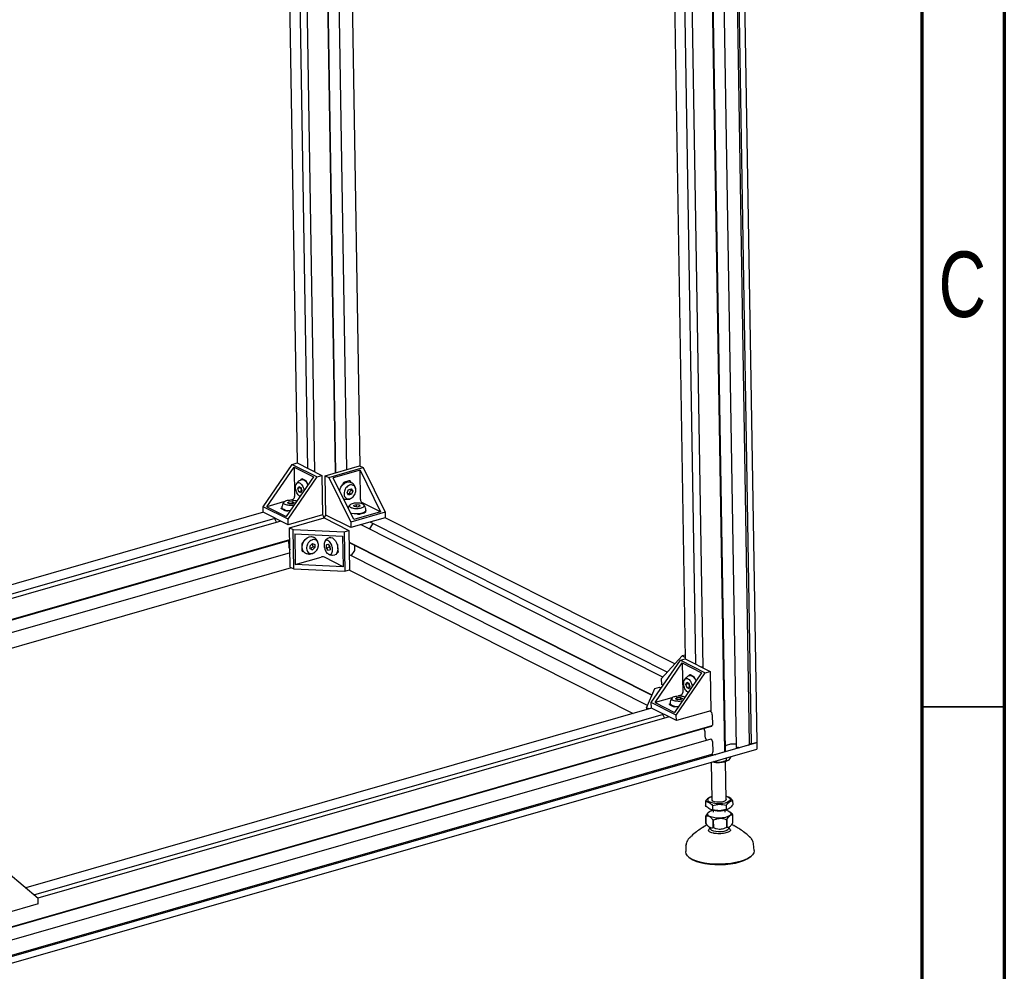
# Model space of a CAD drawing. Header units: millimetres. Extents: x 5 to 594, y 5 to 415.
# Tile 25 of 42: x 529 to 589, y 94 to 152. Entities that reach past the tile are written whole.
import ezdxf

# ---------------------------------------------------------------- set-up
doc = ezdxf.new("R2010")
doc.units = ezdxf.units.MM
doc.layers.add('NOTES', color=6, linetype='Continuous')
doc.layers.add('TRAIT-FORT', color=4, linetype='Continuous', lineweight=25)
doc.styles.add('SLDTEXTSTYLE0', font='TXT', dxfattribs={"width": 0.75})

msp = doc.modelspace()

# ---------------------------------------------------------------- linework, layer by layer
at = {"color": 7, "linetype": 'Continuous', "lineweight": 18}
for p, q in [((589, 5), (589, 415)), ((584, 10), (584, 410))]:
    msp.add_line(p, q, dxfattribs=at)
at = {"color": 7, "linetype": 'Continuous', "lineweight": 70}
for p, q in [((589, 415), (589, 5)), ((584, 410), (584, 10))]:
    msp.add_line(p, q, dxfattribs=at)
at = {"color": 7, "linetype": 'Continuous', "lineweight": 35}
msp.add_line((584, 110), (589, 110), dxfattribs=at)
at = {"layer": 'TRAIT-FORT', "color": 4, "linetype": 'Continuous', "lineweight": 25}
for p, q in [((573.5882, 107.749), (572.1602, 195.0484)), ((572.2445, 195.0726), (573.6732, 107.7317)), ((572.5914, 195.1722), (574.0201, 107.8313)), ((572.0953, 107.2841), (570.6667, 194.6195)), ((572.117, 107.3236), (570.6889, 194.6259)), ((571.3392, 194.8126), (572.7664, 107.5571)), ((568.426, 189.9519), (569.6864, 112.9002)), ((570.3354, 112.5726), (569.075, 189.6243)), ((569.4886, 189.4155), (570.749, 112.3638)), ((548.5248, 124.1643), (547.5233, 185.3898)), ((548.547, 124.1707), (547.5454, 185.3962)), ((548.1957, 185.5829), (549.1972, 124.3574)), ((550.0187, 124.5682), (549.0167, 185.8187)), ((545.217, 184.7274), (546.198, 124.7572)), ((546.847, 124.4296), (545.8576, 184.9114)), ((546.2659, 185.0287), (547.2606, 124.2208)), ((544.1489, 122.1104), (545.9063, 124.6746)), ((545.9063, 124.6746), (546.1964, 124.758)), ((545.9063, 124.6746), (547.4162, 123.9124)), ((546.1964, 124.758), (547.7064, 123.9957)), ((547.9059, 123.9866), (549.987, 124.5842)), ((549.987, 124.5842), (550.1975, 124.4779)), ((544.3723, 122.1068), (546.0184, 124.5088)), ((546.0184, 124.5088), (547.1929, 123.916)), ((546.0184, 124.5088), (546.0477, 122.721)), ((547.2601, 124.2509), (547.195, 124.2539)), ((547.4162, 123.9124), (547.7064, 123.9957)), ((547.7064, 123.9957), (547.7454, 121.6137)), ((547.9449, 121.6045), (547.9059, 123.9866)), ((547.9059, 123.9866), (548.1165, 123.8803)), ((548.1165, 123.8803), (550.1975, 124.4779)), ((550.0085, 124.3259), (548.3899, 123.8611)), ((550.0085, 124.3259), (551.2571, 121.7913)), ((550.0377, 122.5381), (550.0085, 124.3259)), ((550.1975, 124.4779), (551.5305, 121.7721)), ((547.1929, 123.916), (545.5467, 121.514)), ((545.6589, 121.3482), (547.4162, 123.9124)), ((546.7097, 123.6992), (546.5168, 123.7966)), ((546.7916, 123.5645), (546.7824, 123.5619)), ((546.7854, 123.5899), (546.7859, 123.5629)), ((548.1165, 123.8803), (549.4494, 121.1745)), ((549.6385, 121.3265), (548.3899, 123.8611)), ((549.3397, 123.6672), (549.0738, 123.5908)), ((549.2073, 123.6026), (549.2069, 123.6291)), ((546.2465, 123.2066), (546.3043, 123.3415)), ((546.3968, 123.2498), (546.2465, 123.2066)), ((546.3097, 123.0106), (546.2465, 123.2066)), ((546.3043, 123.3415), (546.4254, 123.2804)), ((546.46, 123.0538), (546.3097, 123.0106)), ((546.4308, 122.9495), (546.3097, 123.0106)), ((546.4172, 123.2839), (546.3968, 123.2498)), ((546.4254, 123.2804), (546.4886, 123.0844)), ((546.4886, 123.0844), (546.4308, 122.9495)), ((549.2331, 122.9586), (549.3138, 123.148)), ((549.3192, 122.8171), (549.2331, 122.9586)), ((549.3138, 123.148), (549.4807, 123.1959)), ((549.4861, 122.8651), (549.3192, 122.8171)), ((549.4861, 122.8651), (549.3771, 122.9201)), ((549.4578, 123.1095), (549.4119, 123.1761)), ((549.4578, 123.1095), (549.5668, 123.0545)), ((549.4807, 123.1959), (549.5668, 123.0545)), ((549.5668, 123.0545), (549.4861, 122.8651)), ((545.3864, 122.3981), (544.3723, 122.1068)), ((545.4039, 122.3926), (545.3432, 122.3044)), ((545.618, 122.34), (545.7019, 122.412)), ((545.739, 122.2788), (545.618, 122.34)), ((545.7019, 122.412), (545.907, 122.423)), ((545.7038, 122.2966), (545.7019, 122.412)), ((545.9441, 122.2898), (545.739, 122.2788)), ((545.9342, 122.5554), (545.7918, 122.5145)), ((545.907, 122.423), (546.0281, 122.3619)), ((545.907, 122.423), (545.9092, 122.2879)), ((546.0281, 122.3619), (545.9441, 122.2898)), ((549.6247, 122.197), (549.7916, 122.245)), ((549.6461, 122.1201), (549.6247, 122.197)), ((549.7916, 122.245), (549.9799, 122.216)), ((549.794, 122.0974), (549.7916, 122.245)), ((549.9799, 122.216), (550.0013, 122.1391)), ((549.9812, 122.1333), (549.9799, 122.216)), ((551.2571, 121.7913), (550.1237, 122.3634)), ((544.1666, 121.7721), (528.1332, 117.1673)), ((545.6589, 121.3482), (544.1489, 122.1104)), ((544.1544, 121.7783), (544.1489, 122.1104)), ((545.6643, 121.016), (544.1544, 121.7783)), ((544.3723, 122.1068), (545.5467, 121.514)), ((545.2688, 121.9757), (545.4618, 121.8783)), ((545.5449, 121.8814), (545.5453, 121.8586)), ((547.7454, 121.6137), (545.6643, 121.016)), ((549.4548, 120.8423), (547.9449, 121.6045)), ((551.5305, 121.7721), (549.4494, 121.1745)), ((551.2571, 121.7913), (549.6385, 121.3265)), ((549.8344, 122.0912), (549.6461, 122.1201)), ((550.0013, 122.1391), (549.8344, 122.0912)), ((550.0204, 121.6694), (550.2863, 121.7457)), ((550.1065, 121.6941), (550.1063, 121.7079)), ((551.5305, 121.7721), (551.5359, 121.44)), ((528.1424, 116.607), (544.8775, 121.4132)), ((545.22, 121.2403), (528.1468, 116.337)), ((544.85, 121.4054), (544.8504, 121.3844)), ((544.8556, 121.3632), (544.9538, 121.1639)), ((545.6643, 121.016), (545.6589, 121.3482)), ((545.7504, 120.8413), (547.8314, 121.439)), ((547.8314, 121.439), (549.3414, 120.6768)), ((549.4494, 121.1745), (549.4548, 120.8423)), ((551.5359, 121.44), (549.4548, 120.8423)), ((568.3379, 111.7966), (550.0691, 121.0187)), ((550.5823, 120.7596), (550.809, 121.0903)), ((550.6169, 121.1759), (550.6147, 121.1754)), ((550.6334, 121.1807), (550.6169, 121.1759)), ((550.6333, 121.1808), (568.6162, 112.103)), ((550.8098, 121.0916), (550.809, 121.0903)), ((569.0597, 112.5913), (551.5326, 121.439)), ((545.7504, 120.8413), (545.961, 120.7351)), ((545.7894, 118.4593), (545.7504, 120.8413)), ((545.9999, 118.353), (545.961, 120.7351)), ((545.961, 120.7351), (549.0512, 120.5934)), ((546.063, 120.4659), (548.9578, 120.3332)), ((546.063, 120.4659), (546.0933, 118.6132)), ((549.0512, 120.5934), (549.3414, 120.6768)), ((549.0512, 120.5934), (549.0902, 118.2114)), ((549.3414, 120.6768), (549.3804, 118.2948)), ((528.1674, 115.0771), (545.762, 120.1302)), ((528.168, 115.0374), (545.7627, 120.0905)), ((545.6872, 120.0688), (545.6937, 119.6725)), ((546.4815, 119.8083), (546.4865, 119.5039)), ((546.9849, 119.7498), (547.1279, 119.8868)), ((547.1279, 119.8868), (547.2739, 119.8328)), ((547.2739, 119.8328), (547.2771, 119.6418)), ((547.9822, 119.8003), (548.0855, 119.8429)), ((548.0931, 119.8322), (547.9822, 119.8003)), ((547.9853, 119.6093), (547.9822, 119.8003)), ((548.0855, 119.8429), (548.1919, 119.6944)), ((548.9578, 120.3332), (548.9881, 118.4806)), ((549.353, 119.9682), (567.6781, 110.7177)), ((549.3534, 119.9416), (567.6689, 110.6959)), ((545.7752, 119.3273), (528.1805, 114.2741)), ((545.6989, 119.6513), (545.7723, 119.5023)), ((546.4854, 119.57), (546.515, 119.5785)), ((546.988, 119.5588), (546.9849, 119.7498)), ((546.9878, 119.5742), (547.0251, 119.5598)), ((547.1341, 119.5048), (546.988, 119.5588)), ((547.0251, 119.5598), (547.1341, 119.5048)), ((547.2771, 119.6418), (547.1341, 119.5048)), ((547.168, 119.6968), (547.2771, 119.6418)), ((548.1356, 119.6525), (547.9853, 119.6093)), ((548.0917, 119.4609), (547.9853, 119.6093)), ((548.195, 119.5034), (548.0917, 119.4609)), ((548.1356, 119.6525), (548.1936, 119.5895)), ((548.1919, 119.6944), (548.195, 119.5034)), ((548.3518, 119.1821), (548.4907, 119.2049)), ((548.6611, 119.519), (548.679, 119.5242)), ((548.681, 119.4034), (548.676, 119.7077)), ((567.4126, 110.0855), (549.3656, 119.1956)), ((549.4732, 119.1413), (549.6972, 119.4681)), ((549.7036, 119.4887), (549.6991, 119.7671)), ((546.0933, 118.6132), (547.6553, 119.0618)), ((548.9881, 118.4806), (546.0933, 118.6132)), ((548.9881, 118.4806), (547.8548, 119.0527)), ((528.1956, 113.3497), (545.8611, 118.4231)), ((545.7894, 118.4593), (545.9999, 118.353)), ((545.9999, 118.353), (549.0902, 118.2114)), ((549.0902, 118.2114), (549.3804, 118.2948)), ((549.3336, 118.2813), (566.5408, 109.5951)), ((567.6374, 110.2534), (569.3947, 112.8176)), ((567.8607, 110.2499), (569.5069, 112.6518)), ((569.506, 113.0828), (568.2401, 111.6889)), ((569.3947, 112.8176), (569.6849, 112.901)), ((569.3947, 112.8176), (570.9046, 112.0554)), ((569.6826, 113.1335), (569.506, 113.0828)), ((569.6849, 112.9925), (569.506, 113.0828)), ((569.5069, 112.6518), (570.6813, 112.059)), ((569.5069, 112.6518), (569.5361, 110.864)), ((569.6849, 112.901), (571.1948, 112.1387)), ((570.6813, 112.059), (569.0351, 109.657)), ((569.1473, 109.4912), (570.9046, 112.0554)), ((570.7485, 112.3939), (570.6834, 112.3969)), ((570.9046, 112.0554), (571.1948, 112.1387)), ((571.1948, 112.1387), (571.2338, 109.7567)), ((568.2401, 111.6889), (568.2456, 111.3567)), ((569.7349, 111.3496), (569.7927, 111.4845)), ((569.7927, 111.4845), (569.9138, 111.4234)), ((570.1981, 111.8422), (570.0052, 111.9396)), ((570.28, 111.7075), (570.2708, 111.7049)), ((570.2738, 111.7329), (570.2743, 111.7059)), ((567.3505, 109.9376), (567.8419, 111.1078)), ((567.8419, 111.1078), (568.1321, 111.1912)), ((568.1321, 111.1912), (568.242, 111.1357)), ((568.3555, 111.3013), (568.2456, 111.3567)), ((569.8852, 111.3928), (569.7349, 111.3496)), ((569.7981, 111.1537), (569.7349, 111.3496)), ((569.9484, 111.1968), (569.7981, 111.1537)), ((569.9192, 111.0925), (569.7981, 111.1537)), ((569.9056, 111.4269), (569.8852, 111.3928)), ((569.9138, 111.4234), (569.9771, 111.2274)), ((569.9771, 111.2274), (569.9192, 111.0925)), ((569.1473, 109.4912), (567.6374, 110.2534)), ((567.6428, 109.9213), (567.6374, 110.2534)), ((568.8868, 110.5445), (567.8607, 110.2499)), ((567.8607, 110.2499), (569.0351, 109.657)), ((568.8923, 110.5356), (568.8316, 110.4474)), ((569.1064, 110.483), (569.1903, 110.555)), ((569.2274, 110.4219), (569.1064, 110.483)), ((569.1903, 110.555), (569.3954, 110.566)), ((569.1922, 110.4396), (569.1903, 110.555)), ((569.4325, 110.4328), (569.2274, 110.4219)), ((569.4227, 110.6984), (569.2802, 110.6575)), ((569.3954, 110.566), (569.5165, 110.5049)), ((569.3954, 110.566), (569.3976, 110.4309)), ((569.5165, 110.5049), (569.4325, 110.4328)), ((567.655, 109.9151), (529.7774, 99.0368)), ((567.3505, 109.9376), (567.3523, 109.8281)), ((567.4893, 109.8675), (567.3505, 109.9376)), ((569.1528, 109.159), (567.6428, 109.9213)), ((568.7573, 110.1187), (568.9502, 110.0213)), ((569.0333, 110.0244), (569.0337, 110.0016)), ((571.2338, 109.7567), (569.1528, 109.159)), ((530.2761, 98.617), (568.3659, 109.5563)), ((568.7084, 109.3834), (530.5164, 98.4148)), ((568.3385, 109.5484), (568.3388, 109.5274)), ((568.344, 109.5062), (568.4422, 109.3069)), ((569.1528, 109.159), (569.1473, 109.4912)), ((571.3209, 109.5159), (571.3312, 108.8873)), ((528.5047, 96.5313), (571.2816, 108.8167)), ((528.5454, 96.5829), (571.3223, 108.8683)), ((570.855, 108.6942), (570.839, 108.6567)), ((570.8394, 108.6302), (570.8775, 108.5121)), ((570.88, 108.4977), (570.8849, 108.1962)), ((571.2902, 108.8591), (571.2901, 108.8555)), ((571.2901, 108.8555), (571.2905, 108.8357)), ((571.2433, 108.0388), (528.4834, 95.7584)), ((570.898, 108.1432), (570.9858, 107.9649)), ((571.2619, 108.0364), (571.2871, 108.0237)), ((571.3043, 107.9887), (571.3046, 107.9689)), ((571.3218, 107.9339), (571.3302, 107.9297)), ((571.3474, 107.8948), (571.3577, 107.2662)), ((525.925, 94.0186), (574.0201, 107.8313)), ((525.9315, 93.6216), (574.0266, 107.4343)), ((572.0836, 107.2752), (571.5344, 107.1175)), ((572.1052, 107.3146), (572.0949, 107.3117)), ((572.1522, 107.6621), (572.1115, 107.6599)), ((572.4294, 107.7399), (572.166, 107.6643)), ((572.7636, 107.7326), (572.4826, 107.7455)), ((572.8052, 107.529), (572.7801, 107.5417)), ((572.8625, 107.5321), (572.8451, 107.5271)), ((572.9108, 107.526), (572.9024, 107.5303)), ((573.4998, 107.6819), (572.9507, 107.5242)), ((573.6732, 107.7317), (573.5878, 107.7749)), ((574.0201, 107.8313), (573.6732, 107.7317)), ((574.0201, 107.8313), (574.0266, 107.4343)), ((528.5142, 94.8384), (571.291, 107.1237)), ((572.163, 104.3895), (572.1254, 106.6888)), ((572.1736, 106.9022), (572.176, 106.7547)), ((571.2689, 106.6424), (571.306, 104.3755)), ((570.9115, 104.2831), (570.9159, 104.016)), ((571.2495, 104.5543), (571.1982, 104.5338)), ((572.257, 104.5544), (572.2137, 104.57)), ((572.5601, 104.3255), (572.5645, 104.0584)), ((571.2173, 103.7877), (571.2623, 103.7714)), ((571.3458, 104.0252), (571.3502, 103.7582)), ((571.3879, 103.736), (571.3893, 103.6488)), ((572.1035, 103.6605), (572.1021, 103.7477)), ((572.1701, 104.0464), (572.1745, 103.7794)), ((572.2265, 103.7872), (572.2763, 103.8071)), ((570.9376, 102.9381), (570.9302, 103.3881)), ((570.9309, 103.3837), (570.9383, 102.9337)), ((571.1007, 103.6198), (571.0935, 103.6135)), ((571.3864, 102.6855), (571.379, 103.1354)), ((571.3895, 103.1336), (571.3968, 102.6837)), ((572.2065, 102.7138), (572.1991, 103.1638)), ((572.2089, 103.1663), (572.2162, 102.7164)), ((572.4105, 103.6265), (572.3929, 103.641)), ((572.5778, 102.9948), (572.5704, 103.4448)), ((571.0975, 102.7564), (571.1151, 102.7419)), ((569.7331, 101.6262), (569.7171, 101.2288)), ((569.7331, 101.6262), (569.7336, 101.6361)), ((573.854, 101.2965), (573.825, 101.6932)), ((569.8649, 100.9297), (569.9014, 100.896)), ((573.6807, 100.9578), (573.716, 100.9927)), ((530.5325, 98.4012), (528.7081, 99.9367)), ((530.5379, 98.069), (530.5325, 98.4012)), ((530.5379, 98.069), (528.4569, 97.4714))]:
    msp.add_line(p, q, dxfattribs=at)
at = {"layer": 'TRAIT-FORT', "color": 4, "linetype": 'Continuous', "lineweight": 25, "flags": 128}
for points in [[(546.4351, 123.7066), (546.4362, 123.7316), (546.4406, 123.754), (546.448, 123.773), (546.4581, 123.7878), (546.4705, 123.7978), (546.4848, 123.8027), (546.5005, 123.8023), (546.5168, 123.7966)], [(548.7809, 123.0592), (548.795, 123.1351), (548.8552, 123.2932), (548.9505, 123.4324), (549.0718, 123.539), (549.2072, 123.6026), (549.3434, 123.6169), (549.4604, 123.5841)], [(545.2688, 121.9757), (545.2547, 121.9846), (545.2455, 121.9944), (545.2417, 122.0048), (545.2434, 122.0153), (545.2505, 122.0256), (545.2627, 122.0353), (545.2796, 122.0439), (545.3006, 122.0512)], [(545.7771, 121.8556), (545.6597, 121.8631), (545.5084, 121.8901), (545.3884, 121.9336), (545.3114, 121.9895), (545.285, 122.0508)], [(550.3606, 121.8857), (550.3606, 121.8844), (550.3339, 121.8209), (550.2567, 121.7629), (550.1365, 121.716), (549.9852, 121.6849), (549.8174, 121.6726), (549.6497, 121.6803), (549.4985, 121.7072), (549.4371, 121.7259)], [(550.3286, 121.815), (550.3322, 121.8124), (550.3413, 121.8025), (550.3451, 121.7921), (550.3435, 121.7816), (550.3364, 121.7713), (550.3241, 121.7617), (550.3072, 121.753), (550.2863, 121.7457)], [(546.7027, 119.3039), (546.6949, 119.3079), (546.5959, 119.3913), (546.5312, 119.5135), (546.5071, 119.6627), (546.5261, 119.8243), (546.5862, 119.9824), (546.6816, 120.1216), (546.8029, 120.2282), (546.9382, 120.2918)], [(546.9382, 120.2918), (547.0744, 120.3062), (547.1902, 120.274)], [(548.1936, 120.2468), (548.2366, 120.2529), (548.3347, 120.2278)], [(548.3347, 120.2278), (548.4336, 120.1535), (548.5237, 120.0372), (548.596, 119.8903), (548.6436, 119.7273), (548.6617, 119.564), (548.6487, 119.4165), (548.6057, 119.2992), (548.537, 119.2235), (548.4923, 119.203)], [(548.681, 119.4034), (548.6798, 119.3783), (548.6754, 119.3559), (548.668, 119.337), (548.6579, 119.3222), (548.6455, 119.3121), (548.6312, 119.3072), (548.6156, 119.3076), (548.611, 119.3087)], [(569.9235, 111.8496), (569.9247, 111.8746), (569.929, 111.897), (569.9364, 111.916), (569.9465, 111.9308), (569.959, 111.9408), (569.9733, 111.9457), (569.9889, 111.9453), (570.0052, 111.9396)], [(568.7573, 110.1187), (568.7431, 110.1276), (568.734, 110.1374), (568.7301, 110.1478), (568.7318, 110.1583), (568.7389, 110.1686), (568.7511, 110.1783), (568.768, 110.1869), (568.789, 110.1942)], [(569.2655, 109.9986), (569.1481, 110.0061), (568.9969, 110.0331), (568.8769, 110.0766), (568.7998, 110.1325), (568.7734, 110.1938)], [(571.7556, 104.1275), (571.5718, 104.1322), (571.4001, 104.1555), (571.2532, 104.1957), (571.1421, 104.2497), (571.0748, 104.3135), (571.0565, 104.3825), (571.0885, 104.4514), (571.1683, 104.5153), (571.2902, 104.5693), (571.3028, 104.5734)], [(572.163, 104.3895), (572.1586, 104.3653), (572.1121, 104.3115), (572.02, 104.2662), (571.8935, 104.2349), (571.7478, 104.2214), (571.6005, 104.2274), (571.4694, 104.252), (571.3702, 104.2924), (571.315, 104.3436), (571.306, 104.3755)], [(572.1598, 104.5875), (572.2764, 104.5438), (572.3665, 104.4843), (572.4097, 104.4173), (572.4028, 104.3477), (572.3463, 104.2806), (572.2445, 104.2212), (572.1049, 104.1736), (571.9377, 104.1416), (571.7556, 104.1275)], [(572.3815, 103.4125), (572.273, 103.3511), (572.1256, 103.3024), (571.9503, 103.27), (571.7599, 103.2563), (571.5688, 103.2623), (571.391, 103.2876), (571.2397, 103.3304), (571.1261, 103.3873), (571.0587, 103.4543), (571.0425, 103.5263), (571.0786, 103.598), (571.1645, 103.6641), (571.2936, 103.7197), (571.3664, 103.7409)], [(572.1234, 103.7533), (572.1859, 103.7376), (572.3196, 103.6873), (572.4109, 103.6247), (572.4531, 103.5546), (572.4431, 103.4821), (572.3815, 103.4125)], [(571.1913, 102.6528), (571.2145, 102.5937), (571.2864, 102.5366), (571.4006, 102.4906), (571.5469, 102.4599), (571.7124, 102.4471), (571.8824, 102.4535), (572.0418, 102.4783), (572.1763, 102.5195), (572.2741, 102.5734)], [(572.2741, 102.5734), (572.3265, 102.6352), (572.334, 102.6715)], [(573.5952, 102.1206), (573.6071, 102.1099), (573.6112, 102.1062)], [(573.854, 101.2965), (573.8547, 101.2823), (573.8322, 101.1601), (573.7593, 101.04), (573.6379, 100.9249), (573.4708, 100.8178), (573.2622, 100.7212), (573.0173, 100.6375), (572.7421, 100.5688), (572.4433, 100.5168), (572.1283, 100.4828), (571.8049, 100.4675), (571.4811, 100.4714), (571.1647, 100.4944), (570.8636, 100.5359), (570.5852, 100.5949), (570.3364, 100.6699), (570.1233, 100.7591), (569.9511, 100.8603), (569.8241, 100.971), (569.7454, 101.0885), (569.717, 101.2098), (569.7171, 101.2288)], [(569.9014, 100.896), (569.986, 100.8279), (570.1549, 100.7285), (570.3641, 100.641), (570.6083, 100.5674), (570.8814, 100.5095), (571.1769, 100.4688), (571.4874, 100.4462), (571.8052, 100.4424), (572.1226, 100.4573), (572.4317, 100.4907), (572.7249, 100.5418), (572.995, 100.6092), (573.2354, 100.6913), (573.4401, 100.7861), (573.604, 100.8912), (573.6807, 100.9578)]]:
    msp.add_lwpolyline(points, dxfattribs=at)
at = {"layer": 'TRAIT-FORT', "color": 4, "linetype": 'Continuous', "lineweight": 25}
for centre, radius, start, end in [((546.4588, 123.3306), 0.4099, 13.5171, 88.157676), ((546.5889, 123.5323), 0.206, 3.103009, 54.104727), ((549.1332, 123.4287), 0.1727, 110.107768, 174.862507), ((549.365, 123.5777), 0.093, 354.072165, 105.754704), ((545.8749, 122.7177), 0.1728, 290.083104, 1.068798), ((550.2468, 122.5326), 0.2092, 178.492559, 233.959258), ((545.5749, 122.1697), 0.3127, 248.793581, 282.822622), ((547.4988, 121.3803), 0.3315, 9.900595, 44.156614), ((548.1013, 121.3744), 0.2687, 123.069418, 166.993738), ((549.933, 121.983), 0.3256, 252.257082, 285.569284), ((544.9014, 121.3857), 0.051, 181.484956, 206.186444), ((546.6576, 119.8104), 0.1761, 116.584753, 180.68341), ((548.4566, 119.7106), 0.2194, 359.248051, 48.598571), ((545.7447, 119.6738), 0.051, 181.484956, 206.186444), ((546.5792, 119.4943), 0.0932, 174.052712, 275.436807), ((549.6675, 119.4887), 0.0361, 325.18665, 0.054313), ((547.7415, 118.7614), 0.3125, 68.743846, 106.00831), ((569.9472, 111.4736), 0.4099, 13.5171, 88.157676), ((570.0773, 111.6753), 0.206, 3.103009, 54.104727), ((569.3633, 110.8608), 0.1728, 290.083104, 1.068798), ((569.0633, 110.3128), 0.3127, 248.793581, 282.822622), ((570.9699, 109.5131), 0.351, 0.450395, 43.378098), ((568.3898, 109.5287), 0.051, 181.484956, 206.186444), ((570.8768, 108.6441), 0.0399, 161.562296, 200.311985), ((570.83, 108.4965), 0.05, 1.350954, 18.112802), ((571.273, 108.8322), 0.0178, 298.751102, 11.078001), ((571.3138, 108.8839), 0.0178, 298.751102, 11.078001), ((571.0125, 108.1995), 0.1276, 181.484956, 206.186444), ((571.2496, 108.0148), 0.0249, 60.191098, 104.61118), ((571.2625, 107.9898), 0.0418, 358.492559, 53.959258), ((571.3465, 107.9678), 0.0418, 178.492559, 233.959258), ((571.3056, 107.8959), 0.0418, 358.492559, 53.959258), ((571.2269, 107.2406), 0.1333, 298.751102, 11.078001), ((572.0824, 107.289), 0.0138, 274.77704, 339.544905), ((572.104, 107.3284), 0.0138, 274.77704, 339.544905), ((572.1493, 107.725), 0.063, 272.622379, 285.365925), ((572.4734, 107.5752), 0.1705, 86.928167, 104.966058), ((572.7853, 107.56), 0.0191, 188.819211, 254.005328), ((572.8279, 107.5872), 0.0625, 248.743846, 286.00831), ((572.8797, 107.472), 0.0625, 68.743846, 106.00831), ((572.9334, 107.5843), 0.0625, 248.743846, 286.00831), ((573.4912, 107.7852), 0.1036, 274.77704, 339.544905), ((571.4023, 107.5995), 0.4998, 254.618306, 285.323969), ((571.779, 107.6801), 1.0497, 269.376397, 302.671307), ((571.6659, 108.365), 1.7375, 258.877522, 273.355642), ((571.7213, 105.1928), 1.4937, 252.104925, 289.769356), ((571.0486, 103.4053), 0.1196, 188.261423, 190.390583), ((571.6638, 104.7465), 1.6361, 259.975742, 260.348053), ((571.8479, 104.5165), 1.3976, 284.554885, 284.96842), ((572.452, 103.4276), 0.1196, 8.261424, 10.390583), ((571.2476, 102.1586), 0.7128, 109.319432, 131.943833), ((571.056, 102.9553), 0.1196, 188.261423, 190.390583), ((571.6711, 104.2966), 1.6361, 259.975742, 260.348053), ((571.8552, 104.0666), 1.3976, 284.554885, 284.96842), ((572.2993, 102.1867), 0.7011, 50.122578, 73.522628)]:
    msp.add_arc(centre, radius, start, end, dxfattribs=at)
for points, knots in [([(546.3704, 122.7423), (546.3616, 122.7456), (546.3238, 122.7595), (546.2576, 122.8306), (546.1841, 122.9461), (546.1311, 123.0874), (546.1109, 123.2011), (546.1056, 123.3089), (546.1153, 123.4101), (546.1564, 123.5109), (546.2213, 123.5707), (546.3028, 123.5825), (546.3914, 123.5451), (546.4776, 123.4625), (546.5506, 123.3444), (546.6029, 123.211), (546.6154, 123.1221), (546.6211, 123.0817)], [0, 0, 0, 0, 0.02242362, 0.0967638, 0.17110398, 0.24544416, 0.31978433, 0.34308076, 0.41742094, 0.49176112, 0.5661013, 0.64044147, 0.71478165, 0.78912183, 0.86346201, 0.93780219, 1, 1, 1, 1]), ([(546.4733, 123.7363), (546.4424, 123.7275), (546.3765, 123.7088), (546.2924, 123.653), (546.2047, 123.5749), (546.1628, 123.5054), (546.1373, 123.4632)], [0, 0, 0, 0, 0.2148411, 0.4584354, 0.6704834, 1, 1, 1, 1]), ([(549.0418, 122.9036), (549.045, 122.9509), (549.0514, 123.0454), (549.1111, 123.1858), (549.2005, 123.3052), (549.3132, 123.3912), (549.4354, 123.4337), (549.5537, 123.4281), (549.6547, 123.3749), (549.7269, 123.2803), (549.7542, 123.1832), (549.7608, 123.0786), (549.7467, 122.9671), (549.6893, 122.8274), (549.5993, 122.7078), (549.4868, 122.6219), (549.3645, 122.5793), (549.2462, 122.5849), (549.1452, 122.6381), (549.0732, 122.7328), (549.0451, 122.8296), (549.0424, 122.8894), (549.0418, 122.9036)], [0, 0, 0, 0, 0.0536862, 0.1073725, 0.1610587, 0.2147449, 0.2684311, 0.3221174, 0.3758036, 0.4294898, 0.483176, 0.5, 0.5536862, 0.6073725, 0.6610587, 0.7147449, 0.7684311, 0.8221174, 0.8758036, 0.9294898, 0.983176, 1, 1, 1, 1]), ([(549.7372, 123.2495), (549.7187, 123.2988), (549.6919, 123.3704), (549.6217, 123.4632), (549.5529, 123.5323), (549.4882, 123.5661), (549.4593, 123.5812)], [0, 0, 0, 0, 0.3517483, 0.5106725, 0.7811085, 1, 1, 1, 1]), ([(546.3968, 123.2498), (546.4148, 123.2167), (546.4485, 123.1548), (546.4564, 123.0859), (546.46, 123.0538)], [0, 0, 0, 0, 0.5347467, 1, 1, 1, 1]), ([(549.2715, 122.8955), (549.2776, 122.8979), (549.3063, 122.9095), (549.3459, 122.9154), (549.3771, 122.9201)], [0, 0, 0, 0, 0.21167249, 1, 1, 1, 1]), ([(549.3771, 122.9201), (549.3866, 122.9564), (549.4044, 123.0243), (549.4408, 123.0825), (549.4578, 123.1095)], [0, 0, 0, 0, 0.5347467, 1, 1, 1, 1]), ([(549.7561, 123.1147), (549.7564, 123.1249), (549.7578, 123.1705), (549.7462, 123.215), (549.7372, 123.2495)], [0, 0, 0, 0, 0.2227365, 1, 1, 1, 1]), ([(545.3432, 122.3044), (545.3232, 122.2538), (545.295, 122.1821), (545.2836, 122.0944), (545.2865, 122.0611), (545.2874, 122.0504)], [0, 0, 0, 0, 0.61888339, 0.87787515, 1, 1, 1, 1]), ([(546.022, 122.2075), (545.9984, 122.2022), (545.9313, 122.1871), (545.8011, 122.1815), (545.654, 122.191), (545.5249, 122.2193), (545.4297, 122.2622), (545.3788, 122.3152), (545.378, 122.3722), (545.4272, 122.4268), (545.4999, 122.4624), (545.589, 122.4908), (545.6939, 122.5118), (545.8444, 122.5209), (545.9913, 122.5105), (546.1136, 122.4856), (546.1647, 122.4593), (546.1868, 122.4479)], [0, 0, 0, 0, 0.03985999, 0.11328512, 0.18671025, 0.26013538, 0.33356052, 0.40698565, 0.48041078, 0.55383591, 0.62726104, 0.65027072, 0.72369585, 0.79712098, 0.87054611, 0.94397124, 1, 1, 1, 1]), ([(548.9969, 122.6034), (548.9984, 122.6025), (549.0411, 122.5774), (549.1423, 122.557), (549.2905, 122.5563), (549.4048, 122.5813), (549.4568, 122.6163), (549.4659, 122.6224)], [0, 0, 0, 0, 0.0104274, 0.3054994, 0.6143424, 0.9322933, 1, 1, 1, 1]), ([(549.3951, 122.2081), (549.3813, 122.1928), (549.335, 122.1417), (549.3052, 122.074), (549.2958, 122.0247), (549.2954, 122.0229)], [0, 0, 0, 0, 0.2904723, 0.9735432, 1, 1, 1, 1]), ([(549.4548, 122.0652), (549.4295, 122.0811), (549.379, 122.1129), (549.363, 122.1699), (549.3948, 122.2258), (549.4745, 122.2755), (549.5922, 122.313), (549.7348, 122.3342), (549.8863, 122.3366), (550.0294, 122.3201), (550.1212, 122.294), (550.1933, 122.2615), (550.2453, 122.2227), (550.2636, 122.1664), (550.2312, 122.1102), (550.1516, 122.0606), (550.0338, 122.0231), (549.8912, 122.0019), (549.7397, 121.9995), (549.5969, 122.0161), (549.5042, 122.0419), (549.4643, 122.0607), (549.4548, 122.0652)], [0, 0, 0, 0, 0.0536862, 0.1073725, 0.1610587, 0.2147449, 0.2684311, 0.3221174, 0.3758036, 0.4294898, 0.483176, 0.5, 0.5536862, 0.6073725, 0.6610587, 0.7147449, 0.7684311, 0.8221174, 0.8758036, 0.9294898, 0.983176, 1, 1, 1, 1]), ([(550.3395, 122.0268), (550.3214, 122.0763), (550.2954, 122.1469), (550.2493, 122.2056), (550.2356, 122.2232)], [0, 0, 0, 0, 0.7013744, 1, 1, 1, 1]), ([(550.3584, 121.8854), (550.3588, 121.8978), (550.3604, 121.9456), (550.3484, 121.9922), (550.3395, 122.0268)], [0, 0, 0, 0, 0.2581712, 1, 1, 1, 1]), ([(547.1377, 119.2857), (547.0973, 119.2787), (547.0166, 119.2646), (546.9083, 119.3045), (546.8251, 119.3852), (546.7763, 119.5018), (546.7676, 119.64), (546.7998, 119.7846), (546.8694, 119.9191), (546.9684, 120.0284), (547.0591, 120.0839), (547.1517, 120.1161), (547.2455, 120.1248), (547.3537, 120.0876), (547.4369, 120.0062), (547.4857, 119.8898), (547.4944, 119.7515), (547.4622, 119.607), (547.3926, 119.4724), (547.2936, 119.3634), (547.2029, 119.3069), (547.1503, 119.2898), (547.1377, 119.2857)], [0, 0, 0, 0, 0.0536862, 0.1073725, 0.1610587, 0.2147449, 0.2684311, 0.3221174, 0.3758036, 0.4294898, 0.483176, 0.5, 0.5536862, 0.6073725, 0.6610587, 0.7147449, 0.7684311, 0.8221174, 0.8758036, 0.9294898, 0.983176, 1, 1, 1, 1]), ([(547.168, 119.6968), (547.1626, 119.7334), (547.1524, 119.8018), (547.1609, 119.8605), (547.1649, 119.8878)], [0, 0, 0, 0, 0.5347467, 1, 1, 1, 1]), ([(547.4768, 119.8914), (547.4763, 119.8987), (547.472, 119.9586), (547.4204, 120.0653), (547.3247, 120.1866), (547.2394, 120.2537), (547.1916, 120.2728), (547.1892, 120.2737)], [0, 0, 0, 0, 0.0439908, 0.3628935, 0.6887217, 0.9841847, 1, 1, 1, 1]), ([(548.0953, 119.2419), (548.066, 119.2611), (548.0074, 119.2997), (547.9284, 119.4097), (547.8676, 119.5436), (547.8317, 119.6906), (547.8247, 119.8331), (547.8475, 119.9551), (547.8975, 120.043), (547.9689, 120.0868), (548.0346, 120.0826), (548.1018, 120.0543), (548.1699, 120.0019), (548.2487, 119.8947), (548.3096, 119.76), (548.3455, 119.6132), (548.3525, 119.4707), (548.3297, 119.3486), (548.2797, 119.2607), (548.2083, 119.2172), (548.1426, 119.2204), (548.1044, 119.2377), (548.0953, 119.2419)], [0, 0, 0, 0, 0.0536862, 0.1073725, 0.1610587, 0.2147449, 0.2684311, 0.3221174, 0.3758036, 0.4294898, 0.483176, 0.5, 0.5536862, 0.6073725, 0.6610587, 0.7147449, 0.7684311, 0.8221174, 0.8758036, 0.9294898, 0.983176, 1, 1, 1, 1]), ([(548.1952, 120.245), (548.1895, 120.2441), (548.1584, 120.2396), (548.0898, 120.2067), (547.9918, 120.1455), (547.9125, 120.0678), (547.8844, 120.0097), (547.877, 119.9941)], [0, 0, 0, 0, 0.0415336, 0.2255781, 0.5370995, 0.8765305, 1, 1, 1, 1]), ([(546.7037, 119.3041), (546.7324, 119.2913), (546.796, 119.2628), (546.8826, 119.2472), (546.9381, 119.2464), (546.9553, 119.2461)], [0, 0, 0, 0, 0.36060647, 0.8016215, 1, 1, 1, 1]), ([(546.9553, 119.2461), (547.008, 119.2515), (547.0863, 119.2595), (547.1892, 119.2997), (547.2356, 119.3325), (547.2611, 119.3504)], [0, 0, 0, 0, 0.481732, 0.7158948, 1, 1, 1, 1]), ([(547.0251, 119.5598), (547.0457, 119.5868), (547.0843, 119.6371), (547.1415, 119.6779), (547.168, 119.6968)], [0, 0, 0, 0, 0.5347467, 1, 1, 1, 1]), ([(547.2611, 119.3504), (547.2716, 119.3568), (547.3225, 119.3879), (547.3938, 119.474), (547.4621, 119.5934), (547.475, 119.6813), (547.4807, 119.7194)], [0, 0, 0, 0, 0.0830938, 0.4027875, 0.7411957, 1, 1, 1, 1]), ([(548.1051, 119.2381), (548.1321, 119.226), (548.1942, 119.1983), (548.2791, 119.1832), (548.3346, 119.1824), (548.3518, 119.1821)], [0, 0, 0, 0, 0.3473967, 0.797523, 1, 1, 1, 1]), ([(548.1447, 119.7602), (548.1456, 119.7551), (548.1513, 119.7216), (548.1428, 119.6842), (548.1356, 119.6525)], [0, 0, 0, 0, 0.15200288, 1, 1, 1, 1]), ([(569.8588, 110.8854), (569.85, 110.8886), (569.8122, 110.9025), (569.746, 110.9736), (569.6725, 111.0891), (569.6195, 111.2304), (569.5993, 111.3441), (569.594, 111.452), (569.6037, 111.5531), (569.6449, 111.6539), (569.7098, 111.7137), (569.7912, 111.7255), (569.8798, 111.6881), (569.966, 111.6056), (570.039, 111.4874), (570.0913, 111.354), (570.1038, 111.2652), (570.1095, 111.2247)], [0, 0, 0, 0, 0.02242362, 0.0967638, 0.17110398, 0.24544416, 0.31978433, 0.34308076, 0.41742094, 0.49176112, 0.5661013, 0.64044147, 0.71478165, 0.78912183, 0.86346201, 0.93780219, 1, 1, 1, 1]), ([(569.9617, 111.8793), (569.9308, 111.8705), (569.8649, 111.8519), (569.7808, 111.7961), (569.6931, 111.7179), (569.6512, 111.6485), (569.6257, 111.6062)], [0, 0, 0, 0, 0.2148411, 0.4584354, 0.6704834, 1, 1, 1, 1]), ([(569.8852, 111.3928), (569.9032, 111.3597), (569.937, 111.2978), (569.9448, 111.2289), (569.9484, 111.1968)], [0, 0, 0, 0, 0.5347467, 1, 1, 1, 1]), ([(568.8316, 110.4474), (568.8116, 110.3968), (568.7834, 110.3251), (568.772, 110.2374), (568.7749, 110.2041), (568.7758, 110.1934)], [0, 0, 0, 0, 0.61888339, 0.87787515, 1, 1, 1, 1]), ([(569.5104, 110.3505), (569.4868, 110.3452), (569.4197, 110.3302), (569.2895, 110.3245), (569.1424, 110.334), (569.0133, 110.3623), (568.9181, 110.4053), (568.8672, 110.4582), (568.8664, 110.5153), (568.9156, 110.5698), (568.9883, 110.6054), (569.0775, 110.6338), (569.1823, 110.6548), (569.3328, 110.6639), (569.4797, 110.6535), (569.602, 110.6286), (569.6531, 110.6023), (569.6752, 110.5909)], [0, 0, 0, 0, 0.03986, 0.1132851, 0.1867103, 0.2601354, 0.3335605, 0.4069856, 0.4804108, 0.5538359, 0.627261, 0.6502707, 0.7236958, 0.797121, 0.8705461, 0.9439712, 1, 1, 1, 1]), ([(571.7676, 106.6304), (571.6951, 106.6317), (571.5773, 106.6336), (571.4695, 106.6729), (571.4281, 106.6881)], [0, 0, 0, 0, 0.61527, 1, 1, 1, 1]), ([(572.176, 106.7547), (572.1203, 106.7278), (572.0068, 106.6731), (571.8657, 106.6378), (571.7848, 106.6317), (571.7676, 106.6304)], [0, 0, 0, 0, 0.432382, 0.8795474, 1, 1, 1, 1]), ([(572.176, 106.7547), (572.1994, 106.7505), (572.247, 106.742), (572.3054, 106.7641), (572.3386, 106.7908), (572.3457, 106.7965)], [0, 0, 0, 0, 0.432382, 0.8795474, 1, 1, 1, 1]), ([(572.3457, 106.7965), (572.3752, 106.827), (572.4233, 106.8766), (572.4664, 106.9592), (572.483, 106.991)], [0, 0, 0, 0, 0.61527, 1, 1, 1, 1]), ([(571.2039, 104.5199), (571.1664, 104.508), (571.0679, 104.4768), (570.9713, 104.3572), (570.9115, 104.2831)], [0, 0, 0, 0, 0.3807892, 1, 1, 1, 1]), ([(570.9115, 104.2831), (570.9886, 104.2678), (571.1328, 104.2394), (571.2782, 104.0932), (571.3458, 104.0252)], [0, 0, 0, 0, 0.5347467, 1, 1, 1, 1]), ([(572.1701, 104.0464), (572.2393, 104.1271), (572.3686, 104.2781), (572.4993, 104.3104), (572.5601, 104.3255)], [0, 0, 0, 0, 0.5347467, 1, 1, 1, 1]), ([(572.5601, 104.3255), (572.4819, 104.4071), (572.3789, 104.5146), (572.2779, 104.5387), (572.2536, 104.5445)], [0, 0, 0, 0, 0.7598538, 1, 1, 1, 1]), ([(571.3502, 103.7582), (571.2731, 103.7734), (571.1289, 103.8018), (570.9835, 103.948), (570.9159, 104.016)], [0, 0, 0, 0, 0.5347467, 1, 1, 1, 1]), ([(571.3458, 104.0252), (571.4827, 104.0583), (571.7565, 104.1245), (572.0322, 104.0724), (572.1701, 104.0464)], [0, 0, 0, 0, 0.5, 1, 1, 1, 1]), ([(572.1745, 103.7794), (572.0376, 103.7463), (571.7638, 103.6801), (571.488, 103.7321), (571.3502, 103.7582)], [0, 0, 0, 0, 0.5, 1, 1, 1, 1]), ([(572.5645, 104.0584), (572.4953, 103.9777), (572.3659, 103.8268), (572.2352, 103.7944), (572.1745, 103.7794)], [0, 0, 0, 0, 0.5347467, 1, 1, 1, 1]), ([(571.0948, 103.6048), (571.0673, 103.5807), (571.0093, 103.5297), (570.9575, 103.437), (570.9302, 103.3881)], [0, 0, 0, 0, 0.4726552, 1, 1, 1, 1]), ([(570.9309, 103.3837), (570.9613, 103.3899), (571.0231, 103.4027), (571.1392, 103.3774), (571.2636, 103.2843), (571.3441, 103.1804), (571.379, 103.1354)], [0, 0, 0, 0, 0.216737, 0.4407948, 0.757659, 1, 1, 1, 1]), ([(571.3877, 103.6479), (571.3882, 103.6446), (571.3905, 103.6307), (571.3789, 103.6126), (571.3814, 103.6153), (571.3822, 103.6161)], [0, 0, 0, 0, 0.177975, 0.7556914, 1, 1, 1, 1]), ([(571.3895, 103.1336), (571.4447, 103.159), (571.557, 103.2106), (571.7672, 103.2579), (571.9918, 103.2419), (572.1364, 103.1874), (572.1991, 103.1638)], [0, 0, 0, 0, 0.216737, 0.4407948, 0.757659, 1, 1, 1, 1]), ([(572.1129, 103.6268), (572.1134, 103.6264), (572.1153, 103.6247), (572.1057, 103.6361), (572.1053, 103.6529), (572.1052, 103.661)], [0, 0, 0, 0, 0.1440984, 0.5846179, 1, 1, 1, 1]), ([(572.2089, 103.1663), (572.2333, 103.2088), (572.283, 103.2951), (572.3766, 103.407), (572.4771, 103.4597), (572.5422, 103.4493), (572.5704, 103.4448)], [0, 0, 0, 0, 0.216737, 0.4407948, 0.757659, 1, 1, 1, 1]), ([(572.5697, 103.4492), (572.5387, 103.4906), (572.4868, 103.5599), (572.4307, 103.6054), (572.4082, 103.6237)], [0, 0, 0, 0, 0.5985285, 1, 1, 1, 1]), ([(570.8965, 102.7761), (570.8187, 102.7317), (570.6379, 102.6287), (570.3579, 102.4252), (570.117, 102.2286), (569.9855, 102.0932), (569.9467, 102.0532)], [0, 0, 0, 0, 0.2317755, 0.5390641, 0.8642006, 1, 1, 1, 1]), ([(570.9383, 102.9337), (570.9694, 102.8934), (571.0328, 102.8113), (571.1501, 102.7072), (571.2738, 102.6629), (571.3523, 102.6786), (571.3864, 102.6855)], [0, 0, 0, 0, 0.216737, 0.4407948, 0.757659, 1, 1, 1, 1]), ([(571.4503, 102.3352), (571.424, 102.3402), (571.3479, 102.3549), (571.2416, 102.3889), (571.1513, 102.4359), (571.1077, 102.4829), (571.0995, 102.5016), (571.1073, 102.518), (571.1105, 102.5247)], [0, 0, 0, 0, 0.1042373, 0.301485, 0.4950178, 0.6824473, 0.8691018, 1, 1, 1, 1]), ([(571.1909, 102.6759), (571.1747, 102.6558), (571.1361, 102.608), (571.1168, 102.5494), (571.1056, 102.5155)], [0, 0, 0, 0, 0.420076, 1, 1, 1, 1]), ([(571.3968, 102.6837), (571.4528, 102.6624), (571.5667, 102.6192), (571.7782, 102.5876), (572.0019, 102.6204), (572.1446, 102.6856), (572.2065, 102.7138)], [0, 0, 0, 0, 0.216737, 0.4407948, 0.757659, 1, 1, 1, 1]), ([(572.4216, 102.5443), (572.4242, 102.5376), (572.4299, 102.5229), (572.4205, 102.4988), (572.3731, 102.4508), (572.285, 102.4029), (572.1602, 102.3603), (572.0076, 102.3288), (571.8367, 102.3115), (571.66, 102.3106), (571.5307, 102.322), (571.4643, 102.3329), (571.4503, 102.3352)], [0, 0, 0, 0, 0.0887934, 0.1962887, 0.2974274, 0.4050504, 0.5143034, 0.6264302, 0.7402534, 0.8548257, 0.9694594, 1, 1, 1, 1]), ([(572.2162, 102.7164), (572.2414, 102.7122), (572.2927, 102.7036), (572.3555, 102.7258), (572.4297, 102.7774), (572.5, 102.859), (572.5562, 102.9571), (572.5778, 102.9948)], [0, 0, 0, 0, 0.2166386, 0.4405947, 0.500392, 0.8078621, 1, 1, 1, 1]), ([(572.4168, 102.5553), (572.4115, 102.5711), (572.3941, 102.6227), (572.3584, 102.6645), (572.3336, 102.6935)], [0, 0, 0, 0, 0.3054222, 1, 1, 1, 1]), ([(573.6027, 102.1086), (573.5493, 102.1591), (573.4046, 102.2959), (573.1544, 102.4856), (572.8829, 102.6677), (572.7086, 102.7602), (572.6332, 102.8001)], [0, 0, 0, 0, 0.1802043, 0.4879143, 0.778624, 1, 1, 1, 1]), ([(569.9771, 102.0813), (569.9594, 102.0672), (569.8961, 102.0167), (569.8206, 101.9132), (569.7525, 101.7791), (569.7415, 101.6857), (569.7366, 101.6438)], [0, 0, 0, 0, 0.12846643, 0.45757303, 0.75691033, 1, 1, 1, 1]), ([(573.8215, 101.6857), (573.8221, 101.6968), (573.8255, 101.7594), (573.7869, 101.8705), (573.7093, 102.0037), (573.6404, 102.0871), (573.5922, 102.1226), (573.5894, 102.1247)], [0, 0, 0, 0, 0.0646882, 0.3634735, 0.6615848, 0.9799532, 1, 1, 1, 1])]:
    msp.add_open_spline(points, degree=3, knots=knots, dxfattribs=at)

# ---------------------------------------------------------------- texts
at = {"layer": 'NOTES', "color": 211, "insert": (586.4587, 137.5602), "char_height": 3.9688, "attachment_point": 2, "style": 'SLDTEXTSTYLE0'}
msp.add_mtext('C', dxfattribs=at)

doc.saveas('drawing.dxf')
